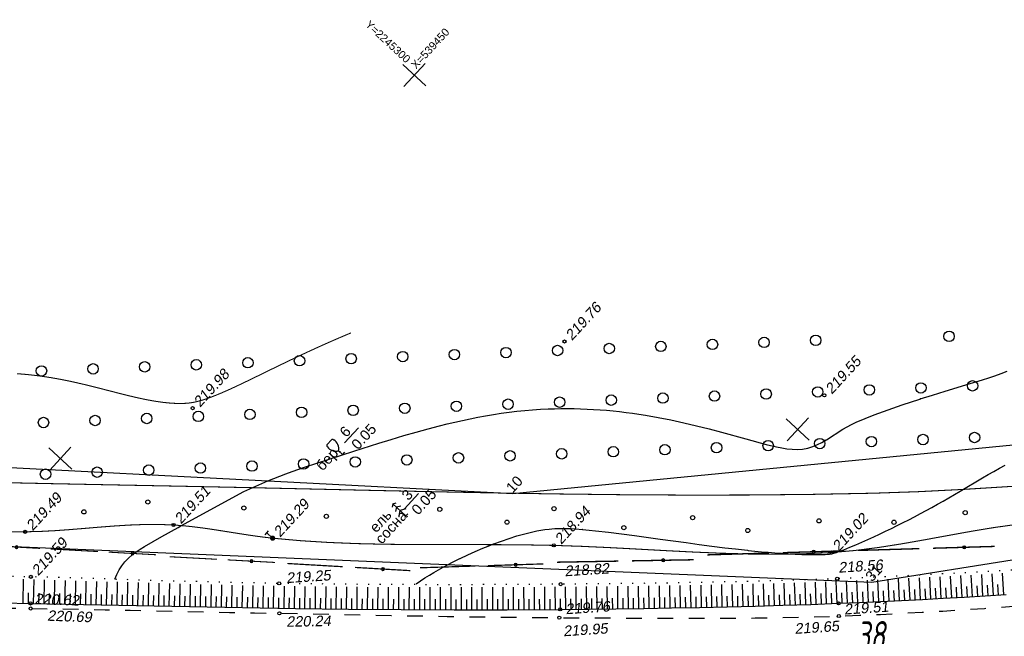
# Model space of a CAD drawing. Header units: millimetres. Extents: x -10 to 1169, y 1 to 1686.
# Tile 114 of 224: x 791 to 886, y 496 to 555. Entities that reach past the tile are written whole.
import ezdxf
from ezdxf.enums import TextEntityAlignment as Align

# ---------------------------------------------------------------- set-up
doc = ezdxf.new("R2010")
doc.units = ezdxf.units.MM
for name, pattern in [('ADOT1', [1, 0, -1]), ('AHIDDEN1', [2, 0.5, -1.5]), ('AHIDDEN2', [3, 1.5, -1.5])]:
    doc.linetypes.add(name, pattern=pattern)
for name, color, linetype in [('CONTURS', 7, 'Continuous'), ('COORDS', 7, 'Continuous'), ('IZOLINES', 32, 'Continuous'), ('PDIGIT', 170, 'Continuous'), ('PICKETS', 7, 'Continuous'), ('ОБЪЕКТЫ_АВТОДОРОГ', 7, 'Continuous'), ('УЧАСТКИ', 7, 'Continuous')]:
    doc.layers.add(name, color=color, linetype=linetype)
doc.styles.add('GPR', font='isocpeui.ttf', dxfattribs={"width": 0.8})
doc.styles.get("Standard").update_dxf_attribs({"font": 'arial.ttf'})

# ---------------------------------------------------------------- blocks, each defined once
blk = doc.blocks.new('372')
at = {"layer": 'CONTURS'}
blk.add_circle((0, 0), 1, dxfattribs=at)
blk = doc.blocks.new('373')
at = {"layer": 'CONTURS'}
blk.add_circle((0, 0), 0.4, dxfattribs=at)
blk = doc.blocks.new('390_5')
at = {"layer": 'CONTURS', "color": 7}
for p, q in [((0, 2.48), (-0.76, 2)), ((0, 3.4), (-0.57, 3.03)), ((0, 3.4), (0, 0.01)), ((0, 3.4), (0.58, 3.03)), ((0, 2.48), (0.77, 2)), ((-0.96, 0.88), (0, 1.51)), ((0.97, 0.88), (0, 1.51)), ((0, 0), (0.53, 0))]:
    blk.add_line(p, q, dxfattribs=at)
blk = doc.blocks.new('133')
at = {"layer": 'CONTURS', "color": 7, "linetype": 'Continuous', "const_width": 0.2}
for points in [[(-11, 0), (-2, 0)], [(0, 0), (9, 0)]]:
    blk.add_lwpolyline(points, dxfattribs=at)
at = {"layer": 'CONTURS', "color": 7, "linetype": 'Continuous', "const_width": 0.5}
blk.add_lwpolyline([(-6.79, 0, 1), (-6.29, 0, 1)], format="xyb", close=True, dxfattribs=at)
blk = doc.blocks.new('390_2')
at = {"layer": 'CONTURS', "color": 7}
for p, q in [((0.7, 3.47), (-0.69, 3.47)), ((0, 1.06), (0, 0.03)), ((0.02, 0), (0.58, 0))]:
    blk.add_line(p, q, dxfattribs=at)
at = {"layer": 'CONTURS', "color": 7, "linetype": 'Continuous'}
for centre, radius, start, end in [((1.01, 2.72), 1.95, 167.2459, 239.376), ((-19.94, 7.46), 19.52, 347.2459, 347.6983), ((-0.65, 3.26), 0.22, 101.9408, 167.6983), ((-0.69, 3.45), 0.0195, 90, 101.9408), ((-1.01, 2.72), 1.95, 300.624, 12.7541), ((0.65, 3.26), 0.22, 12.3017, 76.9673), ((19.94, 7.46), 19.52, 192.3017, 192.7541)]:
    blk.add_arc(centre, radius, start, end, dxfattribs=at)
blk = doc.blocks.new('119_2')
at = {"layer": 'CONTURS'}
for p, q in [((-0.5, 1.5), (0.5, 1.5)), ((0, 0), (0, 1.5))]:
    blk.add_line(p, q, dxfattribs=at)
at = {"layer": 'CONTURS', "const_width": 0.5}
blk.add_lwpolyline([(-0.25, 0, 1), (0.25, 0, 1)], format="xyb", close=True, dxfattribs=at)

msp = doc.modelspace()

# ---------------------------------------------------------------- linework, layer by layer
at = {"layer": 'CONTURS', "lineweight": -2}
for p, q in [((879.67442, 499.84957), (879.56234, 501.9281)), ((880.67288, 499.90506), (880.55791, 501.98083)), ((881.67131, 499.96108), (881.55371, 502.03403)), ((882.66961, 500.01935), (882.54915, 502.08948)), ((883.66788, 500.07817), (883.54483, 502.14543)), ((884.66601, 500.13923), (884.54016, 502.2036)), ((885.66411, 500.20086), (885.53574, 502.2623)), ((791.6984, 499.37967), (791.74164, 501.67954)), ((792.69823, 499.36075), (792.74208, 501.65425)), ((793.69803, 499.341), (793.74224, 501.62671)), ((794.69784, 499.32125), (794.74224, 501.59917)), ((795.69764, 499.3015), (795.74212, 501.5702)), ((796.69745, 499.28176), (796.74194, 501.54114)), ((797.69725, 499.26195), (797.74172, 501.5116)), ((798.69705, 499.24193), (798.74141, 501.48167)), ((799.69685, 499.22191), (799.74101, 501.45172)), ((800.69665, 499.20189), (800.74053, 501.4216)), ((801.69645, 499.18187), (801.73995, 501.39148)), ((802.69625, 499.16193), (802.73926, 501.36172)), ((803.69606, 499.14245), (803.7386, 501.33206)), ((804.69587, 499.12298), (804.73792, 501.30287)), ((805.69568, 499.1035), (805.73719, 501.27432)), ((806.69549, 499.08402), (806.73633, 501.24585)), ((807.6953, 499.06464), (807.73529, 501.21909)), ((808.69514, 499.04652), (808.73441, 501.19233)), ((809.69497, 499.02839), (809.73363, 501.16716)), ((810.69481, 499.01027), (810.73284, 501.14284)), ((811.69465, 498.99215), (811.73196, 501.11936)), ((812.69448, 498.97403), (812.73091, 501.09814)), ((813.69435, 498.95805), (813.72952, 501.07692)), ((814.69423, 498.9421), (814.72841, 501.05905)), ((815.6941, 498.92615), (815.72737, 501.04158)), ((816.69397, 498.91019), (816.72629, 501.02588)), ((817.69384, 498.89424), (817.72498, 501.01187)), ((818.69376, 498.88101), (818.72324, 500.99787)), ((819.69367, 498.86804), (819.72186, 500.98601)), ((846.6928, 498.83753), (846.66722, 500.98977)), ((847.69272, 498.84977), (847.66561, 501.00017)), ((848.69264, 498.86234), (848.66387, 501.01082)), ((849.69255, 498.87628), (849.6623, 501.0229)), ((850.69245, 498.89021), (850.66067, 501.03499)), ((851.69234, 498.90528), (851.65872, 501.04812)), ((852.69221, 498.92135), (852.65689, 501.0623)), ((853.69208, 498.93742), (853.6549, 501.07648)), ((854.69191, 498.95571), (854.65242, 501.09279)), ((855.69174, 498.97435), (855.64998, 501.10949)), ((856.69155, 498.99357), (856.64721, 501.12674)), ((857.69132, 499.01522), (857.6447, 501.14638)), ((858.69108, 499.03687), (858.64211, 501.16603)), ((859.69081, 499.06033), (859.63901, 501.18744)), ((860.69049, 499.08542), (860.63612, 501.21044)), ((861.69018, 499.11051), (861.63307, 501.23344)), ((862.68977, 499.13893), (862.62929, 501.25972)), ((863.68936, 499.1679), (863.62567, 501.28648)), ((864.68891, 499.19769), (864.62163, 501.31413)), ((865.68836, 499.23098), (865.61803, 501.3451)), ((866.6878, 499.26427), (866.61444, 501.37607)), ((867.68716, 499.30004), (867.61026, 501.40958)), ((868.68644, 499.33808), (868.60657, 501.44517)), ((869.68572, 499.37612), (869.60294, 501.48076)), ((870.68486, 499.41752), (870.59874, 501.51976)), ((871.68398, 499.45949), (871.59488, 501.55917)), ((872.68299, 499.50384), (872.59077, 501.60101)), ((873.68199, 499.54862), (873.58694, 501.64318)), ((874.68088, 499.59575), (874.58281, 501.68775)), ((875.67975, 499.64334), (875.57892, 501.73268)), ((876.6785, 499.69326), (876.57472, 501.77997)), ((877.67723, 499.74366), (877.57074, 501.82765)), ((878.67584, 499.79636), (878.56643, 501.87766)), ((882.17046, 499.99021), (882.1131, 500.98857)), ((883.16875, 500.04876), (883.10999, 501.04703)), ((884.16695, 500.1087), (884.10681, 501.10689)), ((885.16506, 500.17005), (885.10356, 501.16815)), ((792.19832, 499.37021), (792.21727, 500.37003)), ((793.19813, 499.35087), (793.21736, 500.35069)), ((794.19793, 499.33112), (794.21735, 500.33094)), ((795.19774, 499.31138), (795.21728, 500.31119)), ((796.19754, 499.29163), (796.21719, 500.29144)), ((797.19735, 499.27185), (797.21707, 500.27166)), ((798.19715, 499.25194), (798.21693, 500.25174)), ((799.19695, 499.23192), (799.21675, 500.23172)), ((800.19675, 499.2119), (800.21653, 500.21171)), ((801.19655, 499.19188), (801.21627, 500.19169)), ((802.19635, 499.1719), (802.21597, 500.17171)), ((803.19615, 499.15219), (803.21564, 500.152)), ((804.19596, 499.13272), (804.21532, 500.13253)), ((805.19578, 499.11324), (805.21498, 500.11305)), ((806.19559, 499.09376), (806.21459, 500.09358)), ((807.1954, 499.07433), (807.21412, 500.07416)), ((808.19522, 499.05558), (808.21365, 500.05541)), ((809.19506, 499.03745), (809.21324, 500.03729)), ((820.69359, 498.85507), (820.72061, 500.97467)), ((821.69351, 498.8421), (821.71928, 500.9636)), ((822.69342, 498.82912), (822.7177, 500.95486)), ((823.69337, 498.81933), (823.71555, 500.94613)), ((824.69333, 498.81016), (824.71387, 500.93841)), ((825.69329, 498.80098), (825.71236, 500.9322)), ((826.69325, 498.7918), (826.71078, 500.926)), ((827.6932, 498.78263), (827.70886, 500.92151)), ((828.69319, 498.77696), (828.70629, 500.91777)), ((829.69318, 498.7724), (829.70428, 500.91404)), ((830.69317, 498.76783), (830.70249, 500.91267)), ((831.69316, 498.76326), (831.70063, 500.91134)), ((832.69315, 498.7587), (832.69838, 500.91066)), ((833.69315, 498.75785), (833.69537, 500.91165)), ((834.69315, 498.75871), (834.69304, 500.91264)), ((835.69315, 498.75957), (835.691, 500.91495)), ((836.69315, 498.76043), (836.6889, 500.9182)), ((837.69314, 498.76129), (837.68641, 500.92146)), ((838.69313, 498.76595), (838.68309, 500.92663)), ((839.69311, 498.77305), (839.68066, 500.93208)), ((840.69308, 498.78015), (840.6787, 500.93789)), ((841.69306, 498.78724), (841.67689, 500.94548)), ((842.69303, 498.79434), (842.67494, 500.95307)), ((843.69299, 498.80351), (843.67251, 500.96137)), ((844.69293, 498.81449), (844.67062, 500.97049)), ((845.69287, 498.82546), (845.66895, 500.97962)), ((859.19095, 499.0486), (859.16728, 500.04832)), ((860.19065, 499.07287), (860.16569, 500.07256)), ((861.19034, 499.09796), (861.1641, 500.09762)), ((862.18998, 499.12472), (862.16228, 500.12434)), ((863.18956, 499.15342), (863.16029, 500.15299)), ((864.18913, 499.1828), (864.15822, 500.18232)), ((865.18863, 499.21434), (865.15612, 500.21381)), ((866.18808, 499.24763), (866.1541, 500.24705)), ((867.18748, 499.28215), (867.15191, 500.28152)), ((868.1868, 499.31906), (868.14965, 500.31837)), ((869.18608, 499.3571), (869.14749, 500.35636)), ((870.18529, 499.39682), (870.14517, 500.39602)), ((871.18442, 499.4385), (871.14275, 500.43764)), ((872.18348, 499.48166), (872.14032, 500.48073)), ((873.18249, 499.52623), (873.13786, 500.52523)), ((874.18143, 499.57218), (874.13535, 500.57112)), ((875.18031, 499.61954), (875.1328, 500.61841)), ((876.17912, 499.6683), (876.13019, 500.6671)), ((877.17786, 499.71846), (877.12751, 500.71719)), ((878.17653, 499.77001), (878.12477, 500.76867)), ((879.17513, 499.82297), (879.12196, 500.82155)), ((880.17365, 499.87732), (880.11908, 500.87583)), ((881.1721, 499.93307), (881.11612, 500.9315)), ((810.19489, 499.01933), (810.21284, 500.01917)), ((811.19473, 499.00121), (811.21241, 500.00105)), ((812.19456, 498.98309), (812.21191, 499.98294)), ((813.19442, 498.96604), (813.21129, 499.9659)), ((814.19429, 498.95008), (814.21066, 499.94994)), ((815.19416, 498.93412), (815.2101, 499.934)), ((816.19404, 498.91817), (816.20954, 499.91805)), ((817.19391, 498.90222), (817.2089, 499.9021)), ((818.1938, 498.88763), (818.20812, 499.88752)), ((819.19372, 498.87453), (819.20733, 499.87443)), ((820.19363, 498.86155), (820.20666, 499.86147)), ((821.19355, 498.84858), (821.206, 499.8485)), ((822.19346, 498.83561), (822.20525, 499.83554)), ((823.1934, 498.82423), (823.20432, 499.82417)), ((824.19335, 498.81474), (824.20339, 499.81469)), ((825.19331, 498.80557), (825.20261, 499.80552)), ((826.19327, 498.79639), (826.20185, 499.79635)), ((827.19323, 498.78721), (827.20099, 499.78718)), ((828.1932, 498.7798), (828.19992, 499.77977)), ((829.19318, 498.77468), (829.19884, 499.77466)), ((830.19317, 498.77011), (830.19794, 499.7701)), ((831.19316, 498.76555), (831.19708, 499.76554)), ((832.19315, 498.76098), (832.19611, 499.76098)), ((833.19315, 498.75828), (833.19488, 499.75827)), ((834.19315, 498.75828), (834.19364, 499.75828)), ((835.19315, 498.75914), (835.19262, 499.75914)), ((836.19315, 498.76), (836.19166, 499.76)), ((837.19315, 498.76086), (837.1906, 499.76085)), ((838.19314, 498.76362), (838.18926, 499.76361)), ((839.19312, 498.7695), (839.18792, 499.76949)), ((840.1931, 498.7766), (840.18688, 499.77658)), ((841.19307, 498.7837), (841.18599, 499.78367)), ((842.19305, 498.79079), (842.18511, 499.79076)), ((843.19301, 498.79893), (843.18408, 499.79889)), ((844.19296, 498.809), (844.18304, 499.80895)), ((845.1929, 498.81997), (845.18217, 499.81992)), ((846.19283, 498.8315), (846.18134, 499.83143)), ((847.19276, 498.84365), (847.18051, 499.84357)), ((848.19268, 498.85605), (848.17968, 499.85597)), ((849.1926, 498.86931), (849.17885, 499.86921)), ((850.1925, 498.88324), (850.17805, 499.88314)), ((851.19239, 498.89775), (851.17714, 499.89763)), ((852.19227, 498.91331), (852.17618, 499.91318)), ((853.19214, 498.92938), (853.17521, 499.92924)), ((854.19199, 498.94656), (854.17407, 499.9464)), ((855.19182, 498.96503), (855.17281, 499.96485)), ((856.19164, 498.98396), (856.17148, 499.98376)), ((857.19144, 499.0044), (857.17011, 500.00417)), ((858.1912, 499.02604), (858.16877, 500.02579))]:
    msp.add_line(p, q, dxfattribs=at)
at = {"layer": 'CONTURS', "linetype": 'AHIDDEN1', "const_width": 0.1, "flags": 128}
for points in [[(706.17573, 522.48572), (705.65018, 520.34433), (705.29246, 518.39275), (705.10259, 516.63099), (705.08055, 515.05905), (705.22635, 513.67692), (705.53999, 512.48461), (706.02147, 511.48212), (706.67079, 510.66945), (707.48795, 510.04659), (708.47294, 509.61355), (708.78718, 509.53234), (709.12411, 509.47656), (709.47974, 509.44177), (709.85007, 509.42356), (710.23108, 509.41752), (710.61877, 509.41921), (711.00915, 509.42423), (711.39821, 509.42814), (711.78194, 509.42654), (712.15634, 509.41499), (714.69765, 509.31104), (717.24013, 509.2423), (719.78353, 509.2013), (722.32762, 509.18057), (724.87214, 509.17261), (727.41687, 509.16996), (729.96154, 509.16513), (732.50593, 509.15066), (735.04979, 509.11905), (737.59287, 509.06284), (740.54606, 508.97368), (743.49897, 508.87197), (746.45162, 508.75895), (749.40398, 508.63586), (752.35606, 508.50394), (755.30785, 508.36443), (758.25935, 508.21855), (761.21056, 508.06755), (764.16147, 507.91267), (767.11208, 507.75513), (769.59082, 507.60305), (772.06901, 507.42062), (774.54682, 507.21916), (777.02436, 507.01003), (779.5018, 506.80454), (781.97927, 506.61403), (784.4569, 506.44983), (786.93485, 506.32329), (789.41326, 506.24572), (791.89226, 506.22846), (793.31387, 506.2622), (794.73655, 506.33603), (796.15987, 506.43752), (797.58342, 506.55429), (799.00678, 506.6739), (800.42953, 506.78395), (801.85124, 506.87202), (803.27151, 506.9257), (804.68991, 506.93259), (806.10601, 506.88027), (807.05737, 506.80693), (808.00743, 506.70656), (808.95649, 506.58488), (809.90485, 506.44759), (810.85282, 506.30042), (811.80071, 506.14906), (812.74881, 505.99924), (813.69744, 505.85666), (814.6469, 505.72705), (815.5975, 505.6161), (818.27837, 505.37565), (820.96494, 505.20718), (823.6562, 505.09797), (826.35115, 505.03532), (829.04878, 505.00653), (831.74808, 504.99889), (834.44805, 504.99969), (837.14769, 504.99623), (839.84599, 504.9758), (842.54194, 504.92571), (845.20328, 504.83634), (847.86644, 504.71418), (850.53065, 504.57327), (853.19511, 504.42765), (855.85905, 504.29137), (858.52169, 504.17847), (861.18225, 504.103), (863.83995, 504.079), (866.494, 504.12052), (869.14362, 504.2416), (871.37613, 504.43454), (873.60424, 504.7176), (875.82905, 505.06647), (878.05163, 505.45679), (880.27309, 505.86426), (882.49451, 506.26453), (884.71697, 506.63328), (886.94157, 506.94618), (889.1694, 507.1789), (891.40155, 507.30711), (893.35196, 507.34813), (895.30371, 507.35281), (897.25682, 507.32114), (899.21128, 507.25314), (901.16709, 507.14879), (903.12426, 507.0081), (905.08277, 506.83106), (907.04264, 506.61768), (909.00385, 506.36796), (910.96642, 506.0819)], [(705.32499, 517.22328), (709.83551, 516.64685), (714.34779, 516.09611), (718.86181, 515.57107), (723.37759, 515.07173), (727.89512, 514.59808), (732.41441, 514.15014), (736.93544, 513.72789), (741.45822, 513.33134), (745.98276, 512.96049), (750.50905, 512.61534), (756.70639, 512.19917), (762.90907, 511.85362), (769.11619, 511.56904), (775.32689, 511.33578), (781.54029, 511.1442), (787.75549, 510.98467), (793.97163, 510.84753), (800.18782, 510.72314), (806.40319, 510.60186), (812.61686, 510.47406), (818.67109, 510.3395), (824.72642, 510.20256), (830.78253, 510.07076), (836.83909, 509.9516), (842.89575, 509.85263), (848.95219, 509.78134), (855.00806, 509.74528), (861.06304, 509.75194), (867.1168, 509.80887), (873.16899, 509.92357), (877.51074, 510.07181), (881.85142, 510.29217), (886.19131, 510.56262), (890.53071, 510.86113), (894.86989, 511.16566), (899.20915, 511.4542), (903.54876, 511.7047), (907.88902, 511.89514), (912.23021, 512.00349), (916.57261, 512.00772), (917.61168, 511.97403), (918.65556, 511.90773), (919.70219, 511.82152), (920.74954, 511.72807), (921.79555, 511.64009), (922.83819, 511.57025), (923.8754, 511.53124), (924.90515, 511.53577), (925.92538, 511.5965), (926.93406, 511.72613), (927.9761, 511.94383), (929.00518, 512.23562), (930.02365, 512.58821), (931.03389, 512.9883), (932.03827, 513.42261), (933.03917, 513.87783), (934.03895, 514.34069), (935.04, 514.79789), (936.04467, 515.23613), (937.05534, 515.64212), (938.30034, 516.11409), (939.54604, 516.58421), (940.79244, 517.05247), (942.03955, 517.51888), (943.28736, 517.98343), (944.53587, 518.44613), (945.78509, 518.90698), (947.035, 519.36597), (948.28563, 519.82311), (949.53695, 520.27839)]]:
    msp.add_lwpolyline(points, dxfattribs=at)
at = {"layer": 'CONTURS'}
for points in [[(822.47982, 514.73242), (823.81635, 516.17884)], [(828.24517, 508.43511), (829.5817, 509.88152)]]:
    msp.add_lwpolyline(points, dxfattribs=at)
at = {"layer": 'CONTURS', "linetype": 'ADOT1', "flags": 128}
msp.add_lwpolyline([(889.72002, 502.7761), (887.71847, 502.64698), (885.71672, 502.52341), (883.71476, 502.40537), (881.71261, 502.29287), (879.71026, 502.18591), (877.70771, 502.08449), (875.70497, 501.98862), (873.70202, 501.89828), (871.69887, 501.81348), (869.69552, 501.73422), (867.04836, 501.63967), (864.40065, 501.55739), (861.75246, 501.48626), (859.1039, 501.42517), (856.45505, 501.373), (853.806, 501.32866), (851.15685, 501.29101), (848.50767, 501.25895), (845.85855, 501.23137), (843.2096, 501.20715), (840.51096, 501.18663), (837.81216, 501.17187), (835.11324, 501.16306), (832.41426, 501.16038), (829.71525, 501.164), (827.01627, 501.1741), (824.31736, 501.19087), (821.61856, 501.21449), (818.91992, 501.24513), (816.22149, 501.28298), (813.84167, 501.32459), (811.46197, 501.37515), (809.08239, 501.43309), (806.70289, 501.49683), (804.32345, 501.5648), (801.94405, 501.63542), (799.56467, 501.70713), (797.18528, 501.77835), (794.80586, 501.84751), (792.42639, 501.91302), (789.78548, 501.977), (787.14406, 502.03145), (784.50234, 502.08048), (781.86055, 502.12818), (779.21891, 502.17866), (776.57764, 502.23601), (773.93696, 502.30434), (771.29709, 502.38775), (768.65826, 502.49033), (766.02068, 502.6162), (763.13932, 502.7836), (760.25947, 502.97893), (757.38086, 503.19724), (754.50322, 503.43357), (751.62628, 503.68299), (748.74978, 503.94054), (745.87345, 504.20128), (742.99702, 504.46025), (740.12022, 504.7125), (737.24279, 504.95309), (735.20022, 505.11495), (733.15709, 505.27125), (731.11363, 505.42435), (729.07009, 505.57661), (727.02671, 505.73037), (724.98372, 505.88801), (722.94135, 506.05188), (720.89985, 506.22433), (718.85946, 506.40772), (716.8204, 506.60442), (714.62473, 506.84016), (712.4315, 507.10233), (710.24005, 507.3835), (708.04974, 507.67621), (705.85991, 507.97302), (703.6699, 508.26648), (701.47906, 508.54915), (699.28673, 508.81357), (697.09227, 509.05229), (694.895, 509.25788), (692.1576, 509.47782), (689.41823, 509.67334), (686.6769, 509.84446), (683.93361, 509.99116), (681.18835, 510.11346), (678.44113, 510.21134), (675.69195, 510.28482), (672.94081, 510.33389), (670.1877, 510.35854), (667.43263, 510.35879)], dxfattribs=at)
at = {"layer": 'CONTURS', "linetype": 'AHIDDEN2', "flags": 128}
msp.add_lwpolyline([(666.85052, 506.67721), (668.89429, 506.61048), (670.9346, 506.51778), (672.97144, 506.39911), (675.00482, 506.25447), (677.03473, 506.08386), (679.06118, 505.88728), (681.08416, 505.66474), (683.10367, 505.41623), (685.11972, 505.14175), (687.1323, 504.8413), (687.77103, 504.73816), (688.40896, 504.62897), (689.04627, 504.5152), (689.68316, 504.39832), (690.31984, 504.27979), (690.95649, 504.16108), (691.59332, 504.04366), (692.23052, 503.92899), (692.86829, 503.81854), (693.50682, 503.71377), (695.83225, 503.3694), (698.16406, 503.06936), (700.50124, 502.80747), (702.84279, 502.57752), (705.18771, 502.37332), (707.53498, 502.1887), (709.88362, 502.01744), (712.23262, 501.85337), (714.58097, 501.69029), (716.92767, 501.52201), (719.02114, 501.37338), (721.11546, 501.23523), (723.21049, 501.10624), (725.30611, 500.98505), (727.4022, 500.87034), (729.49864, 500.76075), (731.5953, 500.65494), (733.69205, 500.55159), (735.78878, 500.44933), (737.88536, 500.34685), (740.75989, 500.20699), (743.63472, 500.07057), (746.50982, 499.93844), (749.38519, 499.81147), (752.26081, 499.69051), (755.13667, 499.57641), (758.01275, 499.47003), (760.88904, 499.37222), (763.76553, 499.28385), (766.64221, 499.20577), (769.21936, 499.14786), (771.79683, 499.1026), (774.37455, 499.06742), (776.95246, 499.03975), (779.53051, 499.01701), (782.10863, 498.99665), (784.68676, 498.9761), (787.26483, 498.95277), (789.8428, 498.92412), (792.42059, 498.88756), (794.8033, 498.84738), (797.18594, 498.80381), (799.56855, 498.75761), (801.95113, 498.70952), (804.33368, 498.66031), (806.71624, 498.61072), (809.0988, 498.5615), (811.48138, 498.51341), (813.86399, 498.4672), (816.24664, 498.42362), (818.92824, 498.37483), (821.60985, 498.32394), (824.29148, 498.27232), (826.97312, 498.22135), (829.65479, 498.17241), (832.33648, 498.12687), (835.0182, 498.08612), (837.69995, 498.05152), (840.38172, 498.02446), (843.06354, 498.0063), (845.74296, 497.99102), (848.42282, 497.97381), (851.10293, 497.95792), (853.78313, 497.94664), (856.46324, 497.94322), (859.1431, 497.95093), (861.82253, 497.97304), (864.50135, 498.01281), (867.17941, 498.07351), (869.85653, 498.15841), (871.85231, 498.23616), (873.84779, 498.32313), (875.84297, 498.41932), (877.83785, 498.52472), (879.83242, 498.63934), (881.8267, 498.76317), (883.82067, 498.89623), (885.81434, 499.0385), (887.80772, 499.18998), (889.80078, 499.35069)], dxfattribs=at)
at = {"layer": 'CONTURS', "linetype": 'Continuous', "flags": 128}
msp.add_lwpolyline([(789.82097, 499.41454), (792.40168, 499.3666), (797.47674, 499.26636), (802.55212, 499.16474), (807.62776, 499.06586), (812.70356, 498.97386), (817.77945, 498.89287), (822.85536, 498.82702), (827.9312, 498.78044), (833.0069, 498.75726), (838.08237, 498.76162), (843.15755, 498.79764), (845.82518, 498.82691), (848.49303, 498.85956), (851.16098, 498.89674), (853.82894, 498.93962), (856.4968, 498.98936), (859.16444, 499.04712), (861.83178, 499.11406), (864.4987, 499.19136), (867.1651, 499.28017), (869.83087, 499.38165), (871.83734, 499.46593), (873.84358, 499.55586), (875.84961, 499.65143), (877.85542, 499.75265), (879.86102, 499.85951), (881.8664, 499.97202), (883.87156, 500.09018), (885.87651, 500.21397)], dxfattribs=at)
at = {"layer": 'COORDS', "lineweight": -2}
for p, q in [((830.29275, 548.9516), (828.08939, 550.98758)), ((828.17308, 548.86791), (830.20905, 551.07127)), ((867.01547, 515.0187), (864.8121, 517.05467)), ((864.8958, 514.935), (866.93177, 517.13837)), ((796.35984, 512.22889), (794.15648, 514.26486)), ((794.24018, 512.14519), (796.27615, 514.34855))]:
    msp.add_line(p, q, dxfattribs=at)
at = {"layer": 'IZOLINES', "const_width": 0.1}
msp.add_lwpolyline([(791.11393, 521.3684), (791.66088, 521.3275), (792.20699, 521.27728), (792.75212, 521.2179), (793.29615, 521.14957), (793.83897, 521.07259), (794.38049, 520.98726), (794.92066, 520.89398), (795.45944, 520.7932), (795.99683, 520.68543), (796.53287, 520.57122), (797.6011, 520.32616), (798.66517, 520.06394), (800.78782, 519.5177), (801.85095, 519.25195), (802.38409, 519.12565), (802.91869, 519.00582), (803.455, 518.89418), (803.99322, 518.7926), (804.53346, 518.70312), (805.07571, 518.628), (805.61982, 518.56984), (806.16537, 518.53171), (806.43856, 518.52136), (806.71186, 518.51761), (806.98507, 518.52126), (807.25793, 518.53335), (807.53001, 518.55535), (807.80067, 518.5891), (808.06914, 518.63581), (808.33511, 518.69438), (808.59866, 518.76254), (808.86003, 518.83839), (809.11943, 518.92055), (809.63291, 519.1), (810.14046, 519.29517), (810.6432, 519.50218), (811.14206, 519.71824), (811.63784, 519.94121), (812.6227, 520.40149), (813.60207, 520.87328), (815.55561, 521.82754), (817.22742, 522.63621), (818.08758, 523.04476), (818.96785, 523.45605), (818.97495, 523.45934), (818.97495, 523.45934), (818.97495, 523.45934), (818.97495, 523.45934), (818.97495, 523.45934), (818.97495, 523.45934), (818.97695, 523.45942), (819.96677, 523.91346), (820.96086, 524.35801), (821.95908, 524.79312), (823.09997, 525.27596), (823.11417, 525.28188), (823.11418, 525.28188)], dxfattribs=at)
at = {"layer": 'IZOLINES'}
for points in [[(800.47954, 501.69979), (800.66508, 502.1481), (800.88715, 502.57781), (801.14929, 502.98199), (801.45068, 503.3553), (801.78563, 503.69664), (802.14647, 504.00894), (802.52599, 504.29725), (802.91857, 504.56696), (803.32009, 504.82285), (804.13909, 505.30773), (804.969, 505.7735), (806.54101, 506.63505), (806.54512, 506.63729), (806.54512, 506.63729), (806.54513, 506.63729), (806.54513, 506.63729), (806.54514, 506.6373), (806.5454, 506.63713), (806.81744, 506.78578), (806.81787, 506.78545), (812.84966, 510.07903), (812.84951, 510.07915), (813.41248, 510.35045), (813.9798, 510.61239), (814.55141, 510.86463), (815.12704, 511.10744), (815.70627, 511.34138), (816.28864, 511.56728), (816.87367, 511.78612), (817.46091, 511.99891), (818.64033, 512.41029), (819.82424, 512.80844), (821.01084, 513.19845), (823.38852, 513.9646), (825.77129, 514.71456), (826.96547, 515.08047), (828.16231, 515.43749), (829.36246, 515.783), (830.51141, 516.09938), (831.60211, 516.38433), (831.58425, 516.38094), (832.31767, 516.56208), (833.05271, 516.73637), (833.78969, 516.90205), (834.52864, 517.05849), (835.26956, 517.20505), (836.01242, 517.34113), (836.75715, 517.46617), (837.50365, 517.57966), (838.25181, 517.68114), (839.00146, 517.77022), (839.75244, 517.84656), (840.50454, 517.90992), (841.25754, 517.96013), (842.01122, 517.99708), (842.62137, 518.01724), (843.23066, 518.0287), (843.23036, 518.02844), (843.85531, 518.03149), (844.48018, 518.02524), (845.10485, 518.01003), (845.7292, 517.98593), (846.3531, 517.95304), (846.97643, 517.9115), (847.5991, 517.86143), (848.221, 517.80301), (848.84204, 517.73642), (849.46213, 517.66185), (850.0812, 517.57954), (850.6992, 517.48973), (851.31607, 517.39265), (852.54614, 517.17781), (853.77126, 516.93722), (854.99138, 516.67321), (856.20664, 516.38819), (857.41734, 516.08478), (858.62402, 515.76594), (860.94826, 515.12196), (860.93432, 515.12708), (862.89295, 514.59354), (863.88032, 514.36065), (864.37795, 514.26347), (864.87869, 514.1864), (865.38221, 514.13702), (865.88678, 514.12434), (866.38862, 514.15759), (866.88182, 514.24362), (867.36001, 514.38381), (867.81908, 514.5729), (868.2328, 514.78601), (868.65404, 515.03652), (868.66041, 515.04053), (868.66041, 515.04053), (868.66038, 515.04124), (870.24994, 516.06068), (870.66018, 516.29381), (871.07835, 516.5119), (871.5034, 516.71585), (872.36811, 517.08971), (873.24508, 517.43307), (874.12887, 517.75815), (875.01683, 518.07154), (875.90773, 518.37637), (877.61435, 518.93909), (877.64712, 518.94966), (877.71268, 518.97077), (877.64551, 518.94972), (878.83699, 519.32761), (880.031, 519.69733), (882.42326, 520.42294), (883.61778, 520.79089), (884.21319, 520.98069), (884.80643, 521.17707), (885.39649, 521.38259), (885.98204, 521.60025)], [(829.35289, 501.24608), (829.7723, 501.53185), (830.1972, 501.80926), (830.62699, 502.07892), (831.06132, 502.3411), (831.49987, 502.59606), (831.94235, 502.84405), (832.83787, 503.31999), (833.54235, 503.6721), (833.56554, 503.68337), (833.56557, 503.68339), (833.56562, 503.68341), (833.56831, 503.68377), (834.29089, 504.02652), (835.02056, 504.35362), (835.75655, 504.66593), (836.25279, 504.86667), (836.77576, 505.06965), (836.78515, 505.07321), (836.78515, 505.07321), (836.78516, 505.07322), (836.78517, 505.07322), (836.78256, 505.07328), (837.52127, 505.34344), (838.26546, 505.59756), (839.01568, 505.83255), (839.77227, 506.04502), (840.15316, 506.14133), (840.53584, 506.22996), (840.92034, 506.30992), (841.30664, 506.38007), (841.69465, 506.43919), (842.08416, 506.48614), (842.35578, 506.5112), (842.62656, 506.52988), (842.62625, 506.53037), (843.01812, 506.54612), (843.41017, 506.55066), (843.80212, 506.54498), (844.19379, 506.53069), (844.58509, 506.5093), (845.31397, 506.4548), (845.3008, 506.45591), (845.9231, 506.39842), (846.54467, 506.33372), (847.78617, 506.19008), (849.02621, 506.03455), (850.26531, 505.87178), (852.74187, 505.53411), (855.21778, 505.19183), (856.45612, 505.02342), (857.69505, 504.85959), (858.93486, 504.70269), (859.95565, 504.58065), (861.09642, 504.45392), (861.16338, 504.44685), (861.16366, 504.44682), (861.16312, 504.44683), (861.80358, 504.38142), (862.44445, 504.32028), (863.08574, 504.26384), (863.72744, 504.21253), (864.36955, 504.16674), (865.01202, 504.1269), (865.65483, 504.09347), (866.29794, 504.06702), (866.81811, 504.05139), (867.10733, 504.04526), (867.41857, 504.04106), (867.42895, 504.04097), (867.42896, 504.04097), (867.42899, 504.04097), (867.42905, 504.04097), (867.42954, 504.04104), (867.86991, 504.04053), (868.09007, 504.04339), (868.31015, 504.04904), (868.53008, 504.05839), (868.74967, 504.07285), (868.85547, 504.08234), (868.96102, 504.09402), (869.06549, 504.10846), (869.16895, 504.12671), (869.16897, 504.12641), (869.27301, 504.14992), (869.37614, 504.17696), (869.5132, 504.21735), (869.50692, 504.21572), (869.61777, 504.25075), (869.8376, 504.3263), (869.88709, 504.34411), (869.88787, 504.3441), (870.03435, 504.39847), (870.32588, 504.51086), (870.61586, 504.62717), (870.90472, 504.74621), (871.48003, 504.98998), (872.05291, 505.23936), (872.62376, 505.49334), (873.1927, 505.75152), (873.75976, 506.01379), (874.32491, 506.28009), (874.88813, 506.55045), (875.44935, 506.8249), (876.00851, 507.10351), (876.56553, 507.38633), (877.12034, 507.67344), (877.67286, 507.9649), (878.22303, 508.26074), (878.77081, 508.56094), (879.31623, 508.86539), (879.85936, 509.17389), (880.40037, 509.48606), (881.47729, 510.11908), (883.62623, 511.39343), (884.16666, 511.70655), (884.70986, 512.01478), (885.25644, 512.31689), (885.80687, 512.61185)]]:
    msp.add_lwpolyline(points, dxfattribs=at)
at = {"layer": 'PICKETS', "color": 7, "lineweight": -2}
for centre in [(843.56776, 524.45015), (868.46953, 519.30649), (807.93092, 518.0675), (806.10601, 506.88027), (791.89226, 506.22846), (815.5975, 505.6161), (842.54194, 504.92571), (869.14362, 504.2416), (792.42639, 501.91302), (816.22149, 501.28298), (843.2096, 501.20715), (869.69552, 501.73422), (792.40168, 499.3666), (869.83087, 499.38165), (792.42059, 498.88756), (816.24664, 498.42362), (843.06354, 498.0063), (843.15755, 498.79764), (869.85653, 498.15841)]:
    msp.add_circle(centre, 0.15, dxfattribs=at)
at = {"layer": 'УЧАСТКИ', "color": 6, "linetype": 'Continuous', "lineweight": -2}
for p, q in [((945.67718, 520.25468), (838.60079, 509.87726)), ((838.60079, 509.87726), (729.64758, 515.48956)), ((959.62625, 515.20788), (873.03157, 501.372)), ((873.03157, 501.372), (694.55048, 508.78926))]:
    msp.add_line(p, q, dxfattribs=at)

# ---------------------------------------------------------------- block references
at = {"layer": 'CONTURS', "lineweight": -2, "yscale": 0.5}
for name, p, xscale, zscale, rotation in [('372', (880.41599, 524.94718), 0.5, 0.5, 47.26113010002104), ('372', (852.79956, 523.9801), 0.5, 0.5, 47.26113010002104), ('372', (857.74545, 524.17539), 0.5, 0.5, 47.26113010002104), ('372', (862.69134, 524.37068), 0.5, 0.5, 47.26113010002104), ('372', (867.63724, 524.56596), 0.5, 0.5, 47.26113010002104), ('372', (828.07009, 523.00367), 0.5, 0.5, 47.26113010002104), ('372', (833.01598, 523.19896), 0.5, 0.5, 47.26113010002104), ('372', (837.96188, 523.39424), 0.5, 0.5, 47.26113010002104), ('372', (842.90777, 523.58953), 0.5, 0.5, 47.26113010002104), ('372', (847.85366, 523.78482), 0.5, 0.5, 47.26113010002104), ('372', (803.34062, 522.02723), 0.5, 0.5, 47.26113010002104), ('372', (808.28651, 522.22252), 0.5, 0.5, 47.26113010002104), ('372', (813.23241, 522.41781), 0.5, 0.5, 47.26113010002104), ('372', (818.1783, 522.61309), 0.5, 0.5, 47.26113010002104), ('372', (823.12419, 522.80838), 0.5, 0.5, 47.26113010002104), ('372', (793.44883, 521.63666), 0.5, 0.5, 47.26113010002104), ('372', (798.39473, 521.83195), 0.5, 0.5, 47.26113010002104), ('372', (882.6702, 520.20593), 0.5, 0.5, 47.26113010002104), ('372', (857.94074, 519.2295), 0.5, 0.5, 47.26113010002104), ('372', (862.88663, 519.42478), 0.5, 0.5, 47.26113010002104), ('372', (867.83252, 519.62007), 0.5, 0.5, 47.26113010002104), ('372', (872.77842, 519.81536), 0.5, 0.5, 47.26113010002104), ('372', (877.72431, 520.01064), 0.5, 0.5, 47.26113010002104), ('372', (833.21127, 518.25306), 0.5, 0.5, 47.26113010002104), ('372', (838.15716, 518.44835), 0.5, 0.5, 47.26113010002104), ('372', (843.10306, 518.64364), 0.5, 0.5, 47.26113010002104), ('372', (848.04895, 518.83892), 0.5, 0.5, 47.26113010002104), ('372', (852.99484, 519.03421), 0.5, 0.5, 47.26113010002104), ('372', (808.4818, 517.27663), 0.5, 0.5, 47.26113010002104), ('372', (813.42769, 517.47191), 0.5, 0.5, 47.26113010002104), ('372', (818.37359, 517.6672), 0.5, 0.5, 47.26113010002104), ('372', (823.31948, 517.86249), 0.5, 0.5, 47.26113010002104), ('372', (828.26538, 518.05777), 0.5, 0.5, 47.26113010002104), ('372', (793.64412, 516.69077), 0.5, 0.5, 47.26113010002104), ('372', (798.59001, 516.88605), 0.5, 0.5, 47.26113010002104), ('372', (803.53591, 517.08134), 0.5, 0.5, 47.26113010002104), ('390_2', (822.30689, 513.62829), 0.5, 0.5, 47.26113010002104), ('372', (863.08192, 514.47889), 0.5, 0.5, 47.26113010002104), ('372', (868.02781, 514.67418), 0.5, 0.5, 47.26113010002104), ('372', (872.9737, 514.86946), 0.5, 0.5, 47.26113010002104), ('372', (877.9196, 515.06475), 0.5, 0.5, 47.26113010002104), ('372', (882.86549, 515.26004), 0.5, 0.5, 47.26113010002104), ('372', (838.35245, 513.50246), 0.5, 0.5, 47.26113010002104), ('372', (843.29834, 513.69774), 0.5, 0.5, 47.26113010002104), ('372', (848.24424, 513.89303), 0.5, 0.5, 47.26113010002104), ('372', (853.19013, 514.08832), 0.5, 0.5, 47.26113010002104), ('372', (858.13602, 514.2836), 0.5, 0.5, 47.26113010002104), ('372', (818.56888, 512.72131), 0.5, 0.5, 47.26113010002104), ('372', (823.51477, 512.91659), 0.5, 0.5, 47.26113010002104), ('372', (828.46066, 513.11188), 0.5, 0.5, 47.26113010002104), ('372', (833.40656, 513.30717), 0.5, 0.5, 47.26113010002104), ('372', (793.83941, 511.74487), 0.5, 0.5, 47.26113010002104), ('372', (798.7853, 511.94016), 0.5, 0.5, 47.26113010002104), ('372', (803.73119, 512.13545), 0.5, 0.5, 47.26113010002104), ('372', (808.67709, 512.33073), 0.5, 0.5, 47.26113010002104), ('372', (813.62298, 512.52602), 0.5, 0.5, 47.26113010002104), ('373', (803.6437, 509.07487), 0.5, 0.5, 47.26113010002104), ('373', (812.84255, 508.51351), 0.5, 0.5, 47.26113010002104), ('390_5', (828.36664, 507.76657), 0.5, 0.5, 47.26113010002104), ('373', (831.61858, 508.37914), 0.5, 0.5, 47.26113010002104), ('373', (842.55408, 508.44299), 0.5, 0.5, 47.26113010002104), ('373', (797.5163, 508.13613), 0.5, 0.5, 47.26113010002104), ('373', (820.75293, 507.71555), 0.5, 0.5, 47.26113010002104), ('373', (855.84331, 507.5807), 0.5, 0.5, 47.26113010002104), ('373', (881.96442, 508.06269), 0.5, 0.5, 47.26113010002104), ('373', (838.06266, 507.15211), 0.5, 0.5, 47.26113010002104), ('373', (849.25313, 506.62354), 0.5, 0.5, 47.26113010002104), ('373', (867.95205, 507.27404), 0.5, 0.5, 47.26113010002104), ('373', (875.14107, 507.14264), 0.5, 0.5, 47.26113010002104), ('119_2', (815.5975, 505.6161), 0.5, 0.5, 47.26113010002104), ('373', (861.12871, 506.35399), 0.5, 0.5, 47.26113010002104), ('133', (787.76921, 504.9423), 0.5053533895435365, 0.505353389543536, 176.8674700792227), ('133', (798.87037, 504.33476), 0.5053533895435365, 0.505353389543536, 176.8674700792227), ('133', (877.57837, 504.61614), 0.6557917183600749, 0.6557917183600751, 181.6877462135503), ('133', (810.27334, 503.59393), 0.5053533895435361, 0.5053533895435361, 176.8951053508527), ('133', (863.15721, 504.19122), 0.6557917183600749, 0.6557917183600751, 181.6877462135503), ('133', (822.30711, 502.88428), 0.5911330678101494, 0.591133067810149, 176.6769210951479), ('133', (835.03243, 502.94868), 0.5911330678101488, 0.5911330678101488, 181.7975031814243), ('133', (848.73765, 503.42141), 0.6557917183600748, 0.655791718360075, 181.0305976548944)]:
    msp.add_blockref(name, p, dxfattribs=dict(at, xscale=xscale, zscale=zscale, rotation=rotation))

# ---------------------------------------------------------------- texts
at = {"layer": 'CONTURS', "lineweight": -2}
for s, p in [('6', (822.65504, 515.19891)), ('0.05', (823.78121, 514.00992)), ('бер.', (820.37695, 511.98572)), ('3', (828.59894, 509.15027)), ('0.05', (829.54018, 507.76114)), ('ель', (825.5148, 506.06928)), ('сосна', (826.05602, 504.97691))]:
    msp.add_text(s, height=1, rotation=47.2611301, dxfattribs=at).set_placement(p)
at = {"layer": 'COORDS', "lineweight": -2}
for s, rotation, p in [('Y=2245300', 317.2611301, (824.41704, 554.72132)), ('X=539450', 47.2611301, (829.34678, 550.50648))]:
    msp.add_text(s, height=0.75, rotation=rotation, dxfattribs=at).set_placement(p)
at = {"layer": 'PDIGIT', "color": 7, "lineweight": -2, "oblique": 10}
for s, rotation, p in [('219.76', 47.2611301, (844.27432, 524.47805)), ('219.55', 47.2611301, (869.17609, 519.33439)), ('219.98', 47.2611301, (808.63747, 518.0954)), ('219.51', 47.2611301, (806.81257, 506.90816)), ('219.49', 47.2611301, (792.59882, 506.25636)), ('219.29', 47.2611301, (816.30405, 505.644)), ('218.94', 47.2611301, (843.24849, 504.95361)), ('219.02', 47.2611301, (869.85018, 504.2695)), ('219.59', 47.2611301, (793.13295, 501.94092)), ('218.82', 3.7111301, (843.60515, 501.96377)), ('218.56', 3.7111301, (869.8351, 502.30516)), ('219.25', 3.7140252, (816.92805, 501.31088)), ('220.62', 357.9495245, (792.76813, 499.30704)), ('219.76', 3.7111301, (843.68886, 498.33105)), ('219.51', 3.7111301, (870.38626, 498.30172)), ('220.69', 357.9700571, (793.97968, 497.71088)), ('220.24', 1.0929247, (816.91327, 497.12555)), ('219.95', 3.7111301, (843.47119, 496.21843)), ('219.65', 3.7111301, (865.64156, 496.44651))]:
    msp.add_text(s, height=1, rotation=rotation, dxfattribs=at).set_placement(p)
at = {"layer": 'ОБЪЕКТЫ_АВТОДОРОГ', "style": 'GPR', "width": 0.7}
msp.add_text('38', height=2.722459, rotation=1.2218657, dxfattribs=at).set_placement((872.90994, 494.92887), align=Align.CENTER)
at = {"layer": 'УЧАСТКИ', "color": 6, "lineweight": -2}
for s, p in [('10', (838.60079, 509.87726)), ('31', (873.03157, 501.372))]:
    msp.add_text(s, height=1, rotation=47.2611301, dxfattribs=at).set_placement(p)

doc.saveas('drawing.dxf')
